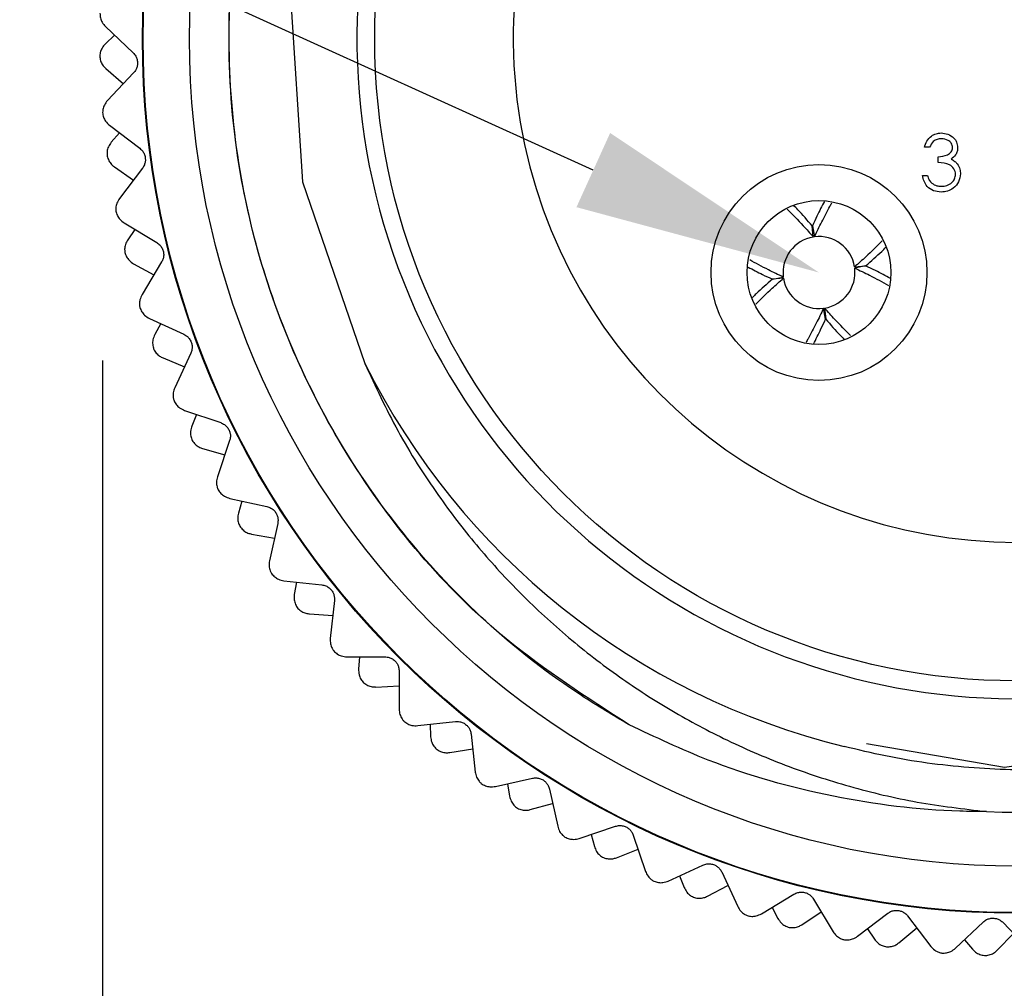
# Model space of a CAD drawing. Header units: inches. Extents: x 0 to 433, y 0 to 279.
# Tile 14 of 19: x 368 to 382, y 137 to 151. Entities that reach past the tile are written whole.
import ezdxf
from ezdxf import colors
from ezdxf.entities.mleader import LeaderData, LeaderLine
from ezdxf.math import Vec2, Vec3

# ---------------------------------------------------------------- set-up
doc = ezdxf.new("R2010")
doc.units = ezdxf.units.IN
doc.header["$LTSCALE"] = 10
doc.header["$MEASUREMENT"] = 0
doc.layers.add('DIMENSIONS', color=140, linetype='Continuous')
doc.layers.add('TEXT', color=140, linetype='Continuous')
doc.dimstyles.get("Standard").update_dxf_attribs({"dimtxt": 3.5, "dimasz": 3.5, "dimexe": 2.5, "dimexo": 3.5, "dimgap": 1, "dimtad": 0, "dimtih": 1, "dimtoh": 1, "dimdec": 1, "dimzin": 0, "dimdsep": 46, "dimtxsty": 'Standard', "dimcen": 0, "dimadec": 0, "dimazin": 0, "dimtfac": 1, "dimtdec": 1, "dimtofl": 0, "dimtmove": 0, "dimatfit": 3, "dimfxl": 1, "dimtolj": 1, "dimtzin": 0, "dimarcsym": 0})

# ---------------------------------------------------------------- blocks, each defined once
blk = doc.blocks.new('*D26')
at = {"layer": 'DEFPOINTS', "color": 0, "transparency": 16777216}
for p in [(395.379, 150.905), (369.518, 149.602), (395.379, 123.843)]:
    blk.add_point(p, dxfattribs=at)
at = {"layer": 'DIMENSIONS', "color": 0, "lineweight": -2, "transparency": 16777216}
for p, q in [((395.379, 147.405), (395.379, 121.343)), ((369.518, 146.102), (369.518, 121.343)), ((373.018, 123.843), (374.74, 123.843)), ((391.879, 123.843), (390.157, 123.843))]:
    blk.add_line(p, q, dxfattribs=at)
at = {"layer": 'DIMENSIONS', "color": 0, "transparency": 16777216}
for points in [[(373.018, 124.426), (373.018, 123.259), (369.518, 123.843)], [(391.879, 124.426), (391.879, 123.259), (395.379, 123.843)]]:
    blk.add_solid(points, dxfattribs=at)
at = {"layer": 'DIMENSIONS', "color": 0, "transparency": 16777216, "char_height": 3.5, "attachment_point": 5}
for s, insert in [('\\A1;25.9', (382.449, 126.593)), ('\\A1;[1.02]', (382.449, 121.093))]:
    blk.add_mtext(s, dxfattribs=dict(at, insert=insert))

msp = doc.modelspace()

# ---------------------------------------------------------------- linework, layer by layer
for p, q in [((369.559, 150.816), (369.949, 150.446)), ((369.687, 150.694), (369.558, 150.574)), ((369.564, 150.224), (369.812, 150.01)), ((369.957, 150.163), (369.587, 149.772)), ((369.616, 149.423), (370.044, 149.098)), ((369.757, 149.316), (369.641, 149.183)), ((381.196, 149.112), (381.125, 149.112)), ((381.319, 148.898), (381.319, 148.979)), ((369.685, 148.835), (369.954, 148.65)), ((370.082, 148.818), (369.756, 148.389)), ((381.095, 148.715), (381.166, 148.715)), ((369.823, 148.045), (370.284, 147.768)), ((369.975, 147.954), (369.874, 147.808)), ((379.555, 147.846), (379.54, 148.002)), ((379.543, 148.003), (379.572, 147.848)), ((369.957, 147.468), (370.243, 147.313)), ((370.352, 147.494), (370.075, 147.032)), ((380.137, 147.424), (380.293, 147.439)), ((380.294, 147.437), (380.139, 147.407)), ((378.977, 147.251), (379.131, 147.281)), ((379.133, 147.264), (378.977, 147.249)), ((379.728, 146.685), (379.698, 146.84)), ((379.715, 146.842), (379.73, 146.686)), ((370.179, 146.697), (370.666, 146.472)), ((370.339, 146.623), (370.255, 146.468)), ((370.372, 146.138), (370.675, 146.015)), ((370.764, 146.206), (370.538, 145.717)), ((370.677, 145.396), (371.187, 145.225)), ((370.844, 145.34), (370.778, 145.177)), ((371.312, 144.971), (371.14, 144.461)), ((370.93, 144.861), (371.245, 144.771)), ((371.314, 144.156), (371.839, 144.041)), ((371.486, 144.118), (371.437, 143.949)), ((371.991, 143.803), (371.875, 143.276)), ((371.623, 143.652), (371.946, 143.596)), ((372.08, 142.993), (372.615, 142.935)), ((372.256, 142.973), (372.226, 142.8)), ((372.792, 142.714), (372.734, 142.179)), ((372.442, 142.524), (372.769, 142.504)), ((372.969, 141.919), (373.506, 141.919)), ((373.145, 141.919), (373.134, 141.743)), ((373.706, 141.719), (373.706, 141.18)), ((373.379, 141.492), (373.706, 141.507)), ((373.968, 140.947), (374.502, 141.005)), ((374.143, 140.966), (374.151, 140.79)), ((374.722, 140.828), (374.781, 140.292)), ((374.422, 140.567), (374.745, 140.618)), ((375.066, 140.089), (375.591, 140.205)), ((375.238, 140.127), (375.265, 139.953)), ((375.829, 140.052), (375.945, 139.526)), ((375.558, 139.761), (375.874, 139.846)), ((376.25, 139.355), (376.76, 139.526)), ((376.417, 139.411), (376.463, 139.241)), ((377.013, 139.401), (377.185, 138.89)), ((376.775, 139.082), (377.081, 139.201)), ((377.507, 138.753), (377.995, 138.979)), ((377.667, 138.827), (377.731, 138.663)), ((378.261, 138.881), (378.487, 138.392)), ((378.059, 138.538), (378.349, 138.689)), ((378.822, 138.291), (379.282, 138.568)), ((379.557, 138.499), (379.835, 138.038)), ((378.973, 138.381), (379.054, 138.225)), ((379.393, 138.137), (379.666, 138.318)), ((380.179, 137.973), (380.607, 138.298)), ((380.887, 138.26), (381.213, 137.831)), ((380.319, 138.08), (380.417, 137.933)), ((380.764, 137.882), (381.015, 138.092)), ((381.562, 137.804), (381.952, 138.174)), ((382.235, 138.166), (382.606, 137.775)), ((382.153, 137.777), (382.381, 138.013)), ((381.69, 137.925), (381.803, 137.79))]:
    msp.add_line(p, q)
at = {"flags": 128}
msp.add_lwpolyline([(380.306, 140.697), (382.255, 140.361), (385.436, 140.809), (388.297, 142.198), (390.59, 144.385), (392.125, 147.213), (392.709, 150.304), (392.314, 153.49), (390.969, 156.378), (388.823, 158.703), (386.02, 160.284), (382.938, 160.919), (379.749, 160.576), (376.834, 159.277), (374.479, 157.172), (372.851, 154.395), (372.165, 151.321), (372.343, 148.626), (373.222, 146.06), (373.222, 146.06)], dxfattribs=at)
for centre, radius in [((382.429, 150.646), 12.348), ((382.429, 150.646), 12.339), ((382.429, 150.646), 11.683), ((382.429, 150.646), 9.067), ((379.635, 147.344), 1.524), ((379.635, 147.344), 1.016)]:
    msp.add_circle(centre, radius)
for centre, radius, start, end in [((382.429, 150.646), 10.921, 267.7566, 123.5366), ((382.429, 150.646), 9.318, 35.314, 0), ((382.429, 150.646), 7.111, 109.0738, 70.9262), ((379.635, 147.344), 0.508, 99.0438, 187.1674), ((379.635, 147.344), 0.508, 9.0438, 97.1674), ((379.635, 147.344), 0.508, 279.0438, 7.1674), ((379.635, 147.344), 0.508, 189.0438, 277.1674), ((382.429, 150.646), 10.286, 206.4774, 256.2917)]:
    msp.add_arc(centre, radius, start, end)
for points, knots in [([(376.395, 159.749), (376.699, 159.932), (377.31, 160.3), (378.237, 160.713), (379.145, 161.028), (380.02, 161.251), (380.912, 161.401), (381.82, 161.477), (382.743, 161.476), (383.66, 161.397), (384.561, 161.241), (385.443, 161.012), (386.313, 160.704), (387.149, 160.324), (387.94, 159.879), (388.688, 159.373), (389.398, 158.799), (390.055, 158.168), (390.652, 157.489), (391.182, 156.775), (391.649, 156.021), (392.054, 155.228), (392.394, 154.393), (392.661, 153.535), (392.853, 152.663), (392.973, 151.781), (393.017, 150.881), (392.985, 149.982), (392.878, 149.096), (392.701, 148.235), (392.453, 147.394), (392.137, 146.582), (391.755, 145.797), (391.309, 145.048), (390.802, 144.337), (390.233, 143.665), (389.602, 143.037), (388.921, 142.466), (388.2, 141.958), (387.441, 141.513), (386.636, 141.13), (385.806, 140.82), (384.962, 140.584), (384.107, 140.421), (383.23, 140.328), (382.441, 140.313), (381.553, 140.361), (380.765, 140.466), (380.185, 140.606), (379.991, 140.653)], [0, 0, 0, 0, 0.025296, 0.0508386, 0.0722376, 0.0937853, 0.1151843, 0.1367319, 0.1587482, 0.1809263, 0.2023254, 0.2238754, 0.2459039, 0.2680985, 0.2892867, 0.3106225, 0.332424, 0.3543865, 0.3755377, 0.3968359, 0.4177395, 0.4387883, 0.4602948, 0.4819595, 0.5028631, 0.5239118, 0.5454183, 0.567083, 0.5879865, 0.609036, 0.6296918, 0.6504911, 0.6711469, 0.6919461, 0.7126019, 0.7334011, 0.7546526, 0.7760604, 0.7967163, 0.8175178, 0.8387817, 0.860206, 0.8806509, 0.9012384, 0.9222753, 0.9434676, 0.957487, 0.9857461, 1, 1, 1, 1]), ([(376.956, 140.958), (376.36, 141.341), (374.805, 142.34), (372.835, 144.681), (371.454, 147.895), (371.162, 151.371), (371.824, 154.668), (373.019, 156.444), (373.576, 157.271)], [0, 0, 0, 0, 0.112544, 0.293805, 0.477404, 0.661473, 0.842397, 1, 1, 1, 1]), ([(376.956, 140.958), (376.729, 141.093), (375.582, 141.775), (374.175, 143.053), (372.611, 145.221), (371.717, 147.289), (371.303, 149.563), (371.282, 151.417), (371.603, 153.677), (372.304, 155.18), (372.743, 156.122)], [0, 0, 0, 0, 0.045535, 0.229482, 0.320728, 0.504674, 0.610619, 0.716564, 0.822508, 1, 1, 1, 1]), ([(369.481, 151.004), (369.482, 150.982), (369.485, 150.937), (369.512, 150.869), (369.542, 150.835), (369.559, 150.816)], [0, 0, 0, 0, 0.292976, 0.584627, 1, 1, 1, 1]), ([(369.558, 150.574), (369.541, 150.556), (369.511, 150.522), (369.483, 150.455), (369.48, 150.409), (369.479, 150.386)], [0, 0, 0, 0, 0.397332, 0.709011, 1, 1, 1, 1]), ([(369.949, 150.446), (369.962, 150.432), (369.986, 150.406), (370.008, 150.353), (370.014, 150.299), (370.007, 150.248), (369.988, 150.201), (369.968, 150.177), (369.957, 150.163)], [0, 0, 0, 0, 0.20309, 0.364964, 0.527822, 0.669475, 0.814323, 1, 1, 1, 1]), ([(369.479, 150.386), (369.483, 150.363), (369.492, 150.317), (369.525, 150.262), (369.551, 150.236), (369.564, 150.224)], [0, 0, 0, 0, 0.342685, 0.683256, 1, 1, 1, 1]), ([(369.587, 149.772), (369.571, 149.753), (369.543, 149.717), (369.521, 149.655), (369.519, 149.617), (369.518, 149.602)], [0, 0, 0, 0, 0.439838, 0.784846, 1, 1, 1, 1]), ([(369.518, 149.602), (369.522, 149.58), (369.529, 149.536), (369.563, 149.471), (369.597, 149.441), (369.616, 149.423)], [0, 0, 0, 0, 0.292976, 0.584627, 1, 1, 1, 1]), ([(381.125, 149.112), (381.134, 149.142), (381.153, 149.203), (381.213, 149.271), (381.287, 149.309), (381.337, 149.313), (381.361, 149.315)], [0, 0, 0, 0, 0.280288, 0.55968, 0.779747, 1, 1, 1, 1]), ([(381.362, 149.234), (381.342, 149.232), (381.301, 149.229), (381.235, 149.189), (381.211, 149.141), (381.196, 149.112)], [0, 0, 0, 0, 0.280636, 0.5603644, 1, 1, 1, 1]), ([(381.361, 149.315), (381.394, 149.312), (381.458, 149.305), (381.535, 149.254), (381.584, 149.185), (381.59, 149.134), (381.593, 149.109)], [0, 0, 0, 0, 0.280085, 0.5598683, 0.7800992, 1, 1, 1, 1]), ([(381.522, 149.109), (381.518, 149.13), (381.51, 149.172), (381.449, 149.223), (381.395, 149.23), (381.362, 149.234)], [0, 0, 0, 0, 0.278859, 0.560074, 1, 1, 1, 1]), ([(369.641, 149.183), (369.627, 149.163), (369.6, 149.126), (369.579, 149.056), (369.582, 149.01), (369.583, 148.988)], [0, 0, 0, 0, 0.397332, 0.709011, 1, 1, 1, 1]), ([(370.044, 149.098), (370.059, 149.085), (370.085, 149.062), (370.112, 149.011), (370.124, 148.959), (370.122, 148.908), (370.109, 148.859), (370.092, 148.833), (370.082, 148.818)], [0, 0, 0, 0, 0.20309, 0.364964, 0.527822, 0.669475, 0.814323, 1, 1, 1, 1]), ([(381.319, 148.979), (381.363, 148.984), (381.431, 148.99), (381.496, 149.036), (381.519, 149.076), (381.521, 149.098), (381.522, 149.109)], [0, 0, 0, 0, 0.499418, 0.749016, 0.874544, 1, 1, 1, 1]), ([(381.593, 149.109), (381.592, 149.091), (381.589, 149.054), (381.561, 148.993), (381.523, 148.964), (381.501, 148.946)], [0, 0, 0, 0, 0.280508, 0.560792, 1, 1, 1, 1]), ([(369.583, 148.988), (369.59, 148.965), (369.604, 148.921), (369.642, 148.87), (369.671, 148.847), (369.685, 148.835)], [0, 0, 0, 0, 0.342685, 0.683256, 1, 1, 1, 1]), ([(381.501, 148.946), (381.519, 148.936), (381.552, 148.919), (381.576, 148.891), (381.587, 148.878)], [0, 0, 0, 0, 0.559795, 1, 1, 1, 1]), ([(381.563, 148.73), (381.562, 148.744), (381.559, 148.772), (381.535, 148.822), (381.461, 148.89), (381.375, 148.895), (381.319, 148.898)], [0, 0, 0, 0, 0.125587, 0.251191, 0.500605, 1, 1, 1, 1]), ([(381.587, 148.878), (381.602, 148.854), (381.629, 148.81), (381.632, 148.759), (381.634, 148.737)], [0, 0, 0, 0, 0.559419, 1, 1, 1, 1]), ([(381.359, 148.481), (381.323, 148.484), (381.25, 148.49), (381.164, 148.551), (381.114, 148.632), (381.101, 148.687), (381.095, 148.715)], [0, 0, 0, 0, 0.279886, 0.558979, 0.779263, 1, 1, 1, 1]), ([(381.166, 148.715), (381.173, 148.692), (381.186, 148.651), (381.215, 148.619), (381.228, 148.605)], [0, 0, 0, 0, 0.560694, 1, 1, 1, 1]), ([(381.634, 148.737), (381.628, 148.698), (381.617, 148.62), (381.542, 148.535), (381.452, 148.488), (381.39, 148.483), (381.359, 148.481)], [0, 0, 0, 0, 0.279304, 0.558838, 0.779277, 1, 1, 1, 1]), ([(381.361, 148.562), (381.388, 148.564), (381.443, 148.568), (381.51, 148.609), (381.555, 148.666), (381.56, 148.709), (381.563, 148.73)], [0, 0, 0, 0, 0.280599, 0.560151, 0.780303, 1, 1, 1, 1]), ([(381.228, 148.605), (381.251, 148.591), (381.292, 148.565), (381.34, 148.563), (381.361, 148.562)], [0, 0, 0, 0, 0.558748, 1, 1, 1, 1]), ([(369.756, 148.389), (369.743, 148.368), (369.719, 148.33), (369.704, 148.265), (369.706, 148.227), (369.707, 148.212)], [0, 0, 0, 0, 0.439838, 0.784846, 1, 1, 1, 1]), ([(379.185, 148.238), (379.261, 148.163), (379.383, 148.041), (379.508, 147.9), (379.555, 147.846)], [0, 0, 0, 0, 0.617634, 1, 1, 1, 1]), ([(379.54, 148.002), (379.472, 148.081), (379.383, 148.183), (379.296, 148.272), (379.276, 148.293)], [0, 0, 0, 0, 0.770496, 1, 1, 1, 1]), ([(379.711, 148.349), (379.676, 148.281), (379.619, 148.17), (379.564, 148.049), (379.543, 148.003)], [0, 0, 0, 0, 0.614601, 1, 1, 1, 1]), ([(379.572, 147.848), (379.588, 147.884), (379.622, 147.956), (379.694, 148.1), (379.758, 148.223), (379.805, 148.309), (379.814, 148.325)], [0, 0, 0, 0, 0.2116621, 0.4233569, 0.8970772, 1, 1, 1, 1]), ([(369.707, 148.212), (369.713, 148.191), (369.725, 148.148), (369.766, 148.087), (369.802, 148.061), (369.823, 148.045)], [0, 0, 0, 0, 0.292976, 0.584627, 1, 1, 1, 1]), ([(369.874, 147.808), (369.861, 147.786), (369.839, 147.747), (369.827, 147.682), (369.831, 147.644), (369.832, 147.629)], [0, 0, 0, 0, 0.439838, 0.784846, 1, 1, 1, 1]), ([(370.284, 147.768), (370.3, 147.757), (370.328, 147.737), (370.361, 147.689), (370.379, 147.638), (370.383, 147.587), (370.375, 147.537), (370.36, 147.509), (370.352, 147.494)], [0, 0, 0, 0, 0.20309, 0.364964, 0.527822, 0.669475, 0.814323, 1, 1, 1, 1]), ([(380.527, 147.792), (380.452, 147.717), (380.331, 147.595), (380.191, 147.471), (380.137, 147.424)], [0, 0, 0, 0, 0.615565, 1, 1, 1, 1]), ([(380.293, 147.439), (380.372, 147.507), (380.473, 147.595), (380.562, 147.681), (380.581, 147.701)], [0, 0, 0, 0, 0.777554, 1, 1, 1, 1]), ([(369.832, 147.629), (369.839, 147.608), (369.853, 147.565), (369.897, 147.507), (369.934, 147.482), (369.957, 147.468)], [0, 0, 0, 0, 0.292976, 0.584627, 1, 1, 1, 1]), ([(379.131, 147.281), (379.06, 147.314), (378.892, 147.393), (378.742, 147.476), (378.656, 147.524)], [0, 0, 0, 0, 0.422143, 1, 1, 1, 1]), ([(378.635, 147.421), (378.701, 147.386), (378.808, 147.328), (378.93, 147.273), (378.977, 147.251)], [0, 0, 0, 0, 0.614256, 1, 1, 1, 1]), ([(380.139, 147.407), (380.21, 147.374), (380.379, 147.294), (380.53, 147.211), (380.617, 147.162)], [0, 0, 0, 0, 0.4195017, 1, 1, 1, 1]), ([(380.644, 147.262), (380.575, 147.299), (380.465, 147.359), (380.34, 147.415), (380.294, 147.437)], [0, 0, 0, 0, 0.624459, 1, 1, 1, 1]), ([(378.977, 147.249), (378.898, 147.181), (378.8, 147.095), (378.713, 147.011), (378.696, 146.994)], [0, 0, 0, 0, 0.7983056, 1, 1, 1, 1]), ([(378.745, 146.898), (378.819, 146.972), (378.94, 147.093), (379.079, 147.217), (379.133, 147.264)], [0, 0, 0, 0, 0.61362, 1, 1, 1, 1]), ([(370.075, 147.032), (370.064, 147.009), (370.044, 146.969), (370.036, 146.903), (370.042, 146.866), (370.044, 146.851)], [0, 0, 0, 0, 0.439838, 0.784846, 1, 1, 1, 1]), ([(370.044, 146.851), (370.053, 146.83), (370.069, 146.789), (370.117, 146.733), (370.156, 146.71), (370.179, 146.697)], [0, 0, 0, 0, 0.2929757, 0.584627, 1, 1, 1, 1]), ([(379.698, 146.84), (379.682, 146.804), (379.649, 146.732), (379.576, 146.588), (379.511, 146.464), (379.463, 146.376), (379.454, 146.358)], [0, 0, 0, 0, 0.209451, 0.418934, 0.887705, 1, 1, 1, 1]), ([(380.082, 146.453), (380.007, 146.528), (379.886, 146.648), (379.763, 146.788), (379.715, 146.842)], [0, 0, 0, 0, 0.614216, 1, 1, 1, 1]), ([(379.557, 146.335), (379.592, 146.404), (379.65, 146.516), (379.706, 146.639), (379.728, 146.685)], [0, 0, 0, 0, 0.619446, 1, 1, 1, 1]), ([(379.73, 146.686), (379.798, 146.607), (379.885, 146.508), (379.97, 146.42), (379.988, 146.402)], [0, 0, 0, 0, 0.788824, 1, 1, 1, 1]), ([(370.255, 146.468), (370.245, 146.445), (370.227, 146.404), (370.222, 146.331), (370.234, 146.286), (370.239, 146.265)], [0, 0, 0, 0, 0.397332, 0.709011, 1, 1, 1, 1]), ([(370.666, 146.472), (370.683, 146.462), (370.714, 146.445), (370.751, 146.402), (370.775, 146.353), (370.784, 146.303), (370.781, 146.252), (370.77, 146.223), (370.764, 146.206)], [0, 0, 0, 0, 0.2030903, 0.3649644, 0.5278218, 0.6694748, 0.814323, 1, 1, 1, 1]), ([(370.239, 146.265), (370.251, 146.245), (370.274, 146.204), (370.322, 146.162), (370.356, 146.146), (370.372, 146.138)], [0, 0, 0, 0, 0.342685, 0.683256, 1, 1, 1, 1]), ([(373.222, 146.06), (373.371, 145.738), (373.671, 145.092), (374.213, 144.242), (374.789, 143.49), (375.388, 142.831), (376.049, 142.218), (376.757, 141.664), (377.505, 141.176), (378.302, 140.746), (379.156, 140.376), (380.071, 140.075), (381.022, 139.85), (381.674, 139.772), (382.001, 139.733)], [0, 0, 0, 0, 0.093551, 0.18814, 0.265574, 0.343545, 0.423212, 0.503465, 0.580899, 0.658869, 0.742408, 0.826623, 0.912958, 1, 1, 1, 1]), ([(370.538, 145.717), (370.529, 145.694), (370.514, 145.652), (370.513, 145.585), (370.523, 145.548), (370.527, 145.534)], [0, 0, 0, 0, 0.4398383, 0.7848458, 1, 1, 1, 1]), ([(370.527, 145.534), (370.538, 145.514), (370.559, 145.475), (370.612, 145.425), (370.653, 145.407), (370.677, 145.396)], [0, 0, 0, 0, 0.292976, 0.584627, 1, 1, 1, 1]), ([(370.778, 145.177), (370.77, 145.153), (370.757, 145.11), (370.76, 145.036), (370.776, 144.993), (370.785, 144.973)], [0, 0, 0, 0, 0.3973318, 0.7090105, 1, 1, 1, 1]), ([(371.187, 145.225), (371.204, 145.217), (371.236, 145.203), (371.279, 145.164), (371.307, 145.118), (371.322, 145.069), (371.325, 145.019), (371.317, 144.988), (371.312, 144.971)], [0, 0, 0, 0, 0.20309, 0.364964, 0.527822, 0.669475, 0.814323, 1, 1, 1, 1]), ([(370.785, 144.973), (370.798, 144.954), (370.826, 144.916), (370.878, 144.88), (370.913, 144.867), (370.93, 144.861)], [0, 0, 0, 0, 0.342685, 0.683256, 1, 1, 1, 1]), ([(371.14, 144.461), (371.134, 144.436), (371.124, 144.393), (371.13, 144.327), (371.144, 144.291), (371.15, 144.277)], [0, 0, 0, 0, 0.439838, 0.784846, 1, 1, 1, 1]), ([(371.15, 144.277), (371.162, 144.259), (371.187, 144.222), (371.246, 144.178), (371.289, 144.164), (371.314, 144.156)], [0, 0, 0, 0, 0.2929757, 0.584627, 1, 1, 1, 1]), ([(371.437, 143.949), (371.432, 143.924), (371.424, 143.88), (371.434, 143.808), (371.456, 143.767), (371.466, 143.747)], [0, 0, 0, 0, 0.397332, 0.709011, 1, 1, 1, 1]), ([(371.839, 144.041), (371.857, 144.035), (371.89, 144.025), (371.937, 143.991), (371.97, 143.948), (371.99, 143.901), (371.998, 143.851), (371.994, 143.82), (371.991, 143.803)], [0, 0, 0, 0, 0.20309, 0.364964, 0.527822, 0.669475, 0.814323, 1, 1, 1, 1]), ([(371.466, 143.747), (371.482, 143.73), (371.513, 143.695), (371.569, 143.664), (371.605, 143.656), (371.623, 143.652)], [0, 0, 0, 0, 0.342685, 0.683256, 1, 1, 1, 1]), ([(371.875, 143.276), (371.872, 143.251), (371.866, 143.207), (371.88, 143.142), (371.898, 143.108), (371.904, 143.095)], [0, 0, 0, 0, 0.439838, 0.784846, 1, 1, 1, 1]), ([(371.904, 143.095), (371.919, 143.078), (371.948, 143.044), (372.011, 143.006), (372.055, 142.998), (372.08, 142.993)], [0, 0, 0, 0, 0.2929757, 0.584627, 1, 1, 1, 1]), ([(372.226, 142.8), (372.224, 142.775), (372.22, 142.73), (372.238, 142.659), (372.264, 142.621), (372.276, 142.602)], [0, 0, 0, 0, 0.397332, 0.709011, 1, 1, 1, 1]), ([(372.615, 142.935), (372.634, 142.931), (372.668, 142.925), (372.718, 142.895), (372.755, 142.857), (372.78, 142.812), (372.794, 142.763), (372.793, 142.732), (372.792, 142.714)], [0, 0, 0, 0, 0.2030903, 0.3649644, 0.5278218, 0.6694748, 0.814323, 1, 1, 1, 1]), ([(372.276, 142.602), (372.294, 142.587), (372.329, 142.555), (372.388, 142.531), (372.425, 142.527), (372.442, 142.524)], [0, 0, 0, 0, 0.342685, 0.683256, 1, 1, 1, 1]), ([(372.734, 142.179), (372.733, 142.153), (372.732, 142.108), (372.753, 142.046), (372.774, 142.014), (372.782, 142.002)], [0, 0, 0, 0, 0.439838, 0.784846, 1, 1, 1, 1]), ([(372.782, 142.002), (372.799, 141.986), (372.831, 141.955), (372.898, 141.925), (372.942, 141.921), (372.969, 141.919)], [0, 0, 0, 0, 0.2929757, 0.584627, 1, 1, 1, 1]), ([(373.506, 141.919), (373.525, 141.917), (373.56, 141.914), (373.613, 141.891), (373.654, 141.856), (373.684, 141.815), (373.703, 141.768), (373.705, 141.736), (373.706, 141.719)], [0, 0, 0, 0, 0.20309, 0.364964, 0.527822, 0.669475, 0.814323, 1, 1, 1, 1]), ([(373.134, 141.743), (373.134, 141.717), (373.135, 141.673), (373.162, 141.604), (373.191, 141.569), (373.205, 141.552)], [0, 0, 0, 0, 0.397332, 0.709011, 1, 1, 1, 1]), ([(373.205, 141.552), (373.225, 141.538), (373.263, 141.511), (373.324, 141.493), (373.361, 141.493), (373.379, 141.492)], [0, 0, 0, 0, 0.342685, 0.683256, 1, 1, 1, 1]), ([(373.706, 141.18), (373.708, 141.155), (373.712, 141.11), (373.74, 141.05), (373.764, 141.021), (373.773, 141.009)], [0, 0, 0, 0, 0.439838, 0.784846, 1, 1, 1, 1]), ([(373.773, 141.009), (373.791, 140.996), (373.827, 140.969), (373.896, 140.945), (373.941, 140.946), (373.968, 140.947)], [0, 0, 0, 0, 0.2929757, 0.584627, 1, 1, 1, 1]), ([(374.502, 141.005), (374.521, 141.006), (374.556, 141.007), (374.611, 140.989), (374.656, 140.959), (374.69, 140.921), (374.714, 140.876), (374.719, 140.845), (374.722, 140.828)], [0, 0, 0, 0, 0.20309, 0.364964, 0.527822, 0.669475, 0.814323, 1, 1, 1, 1]), ([(382.001, 139.733), (381.875, 139.734), (381.151, 139.742), (379.817, 139.908), (378.249, 140.347), (377.325, 140.784), (376.956, 140.958)], [0, 0, 0, 0, 0.07243, 0.414798, 0.766651, 1, 1, 1, 1]), ([(374.151, 140.79), (374.154, 140.765), (374.16, 140.72), (374.193, 140.655), (374.227, 140.623), (374.243, 140.608)], [0, 0, 0, 0, 0.397332, 0.709011, 1, 1, 1, 1]), ([(374.243, 140.608), (374.263, 140.596), (374.304, 140.573), (374.367, 140.562), (374.404, 140.566), (374.422, 140.567)], [0, 0, 0, 0, 0.342685, 0.683256, 1, 1, 1, 1]), ([(374.781, 140.292), (374.786, 140.268), (374.794, 140.224), (374.828, 140.167), (374.856, 140.14), (374.866, 140.13)], [0, 0, 0, 0, 0.439838, 0.784846, 1, 1, 1, 1]), ([(375.591, 140.205), (375.61, 140.207), (375.644, 140.212), (375.701, 140.2), (375.749, 140.176), (375.786, 140.141), (375.815, 140.099), (375.824, 140.069), (375.829, 140.052)], [0, 0, 0, 0, 0.2030903, 0.3649644, 0.5278218, 0.6694748, 0.814323, 1, 1, 1, 1]), ([(374.866, 140.13), (374.885, 140.118), (374.924, 140.095), (374.995, 140.08), (375.04, 140.085), (375.066, 140.089)], [0, 0, 0, 0, 0.292976, 0.584627, 1, 1, 1, 1]), ([(375.265, 139.953), (375.271, 139.928), (375.282, 139.885), (375.322, 139.823), (375.358, 139.795), (375.376, 139.781)], [0, 0, 0, 0, 0.397332, 0.709011, 1, 1, 1, 1]), ([(375.376, 139.781), (375.398, 139.772), (375.441, 139.754), (375.504, 139.75), (375.541, 139.757), (375.558, 139.761)], [0, 0, 0, 0, 0.342685, 0.683256, 1, 1, 1, 1]), ([(375.945, 139.526), (375.952, 139.502), (375.966, 139.459), (376.005, 139.406), (376.036, 139.383), (376.047, 139.374)], [0, 0, 0, 0, 0.439838, 0.784846, 1, 1, 1, 1]), ([(376.76, 139.526), (376.778, 139.531), (376.812, 139.54), (376.87, 139.534), (376.92, 139.515), (376.961, 139.485), (376.994, 139.446), (377.006, 139.417), (377.013, 139.401)], [0, 0, 0, 0, 0.20309, 0.364964, 0.527822, 0.669475, 0.814323, 1, 1, 1, 1]), ([(376.047, 139.374), (376.068, 139.365), (376.108, 139.346), (376.181, 139.338), (376.225, 139.348), (376.25, 139.355)], [0, 0, 0, 0, 0.292976, 0.584627, 1, 1, 1, 1]), ([(376.463, 139.241), (376.472, 139.217), (376.487, 139.175), (376.534, 139.118), (376.573, 139.094), (376.592, 139.083)], [0, 0, 0, 0, 0.397332, 0.709011, 1, 1, 1, 1]), ([(376.592, 139.083), (376.614, 139.076), (376.659, 139.062), (376.723, 139.065), (376.758, 139.076), (376.775, 139.082)], [0, 0, 0, 0, 0.342685, 0.6832555, 1, 1, 1, 1]), ([(377.995, 138.979), (378.013, 138.985), (378.046, 138.998), (378.104, 138.998), (378.156, 138.984), (378.2, 138.959), (378.237, 138.924), (378.252, 138.897), (378.261, 138.881)], [0, 0, 0, 0, 0.20309, 0.364964, 0.527822, 0.669475, 0.814323, 1, 1, 1, 1]), ([(377.185, 138.89), (377.195, 138.867), (377.213, 138.826), (377.258, 138.778), (377.291, 138.758), (377.303, 138.75)], [0, 0, 0, 0, 0.439838, 0.784846, 1, 1, 1, 1]), ([(377.303, 138.75), (377.325, 138.743), (377.367, 138.729), (377.44, 138.729), (377.483, 138.744), (377.507, 138.753)], [0, 0, 0, 0, 0.2929757, 0.584627, 1, 1, 1, 1]), ([(377.731, 138.663), (377.742, 138.64), (377.762, 138.6), (377.815, 138.548), (377.856, 138.529), (377.876, 138.519)], [0, 0, 0, 0, 0.397332, 0.709011, 1, 1, 1, 1]), ([(377.876, 138.519), (377.899, 138.515), (377.945, 138.506), (378.008, 138.516), (378.042, 138.531), (378.059, 138.538)], [0, 0, 0, 0, 0.342685, 0.6832555, 1, 1, 1, 1]), ([(379.282, 138.568), (379.3, 138.576), (379.331, 138.592), (379.388, 138.599), (379.442, 138.591), (379.488, 138.57), (379.529, 138.54), (379.547, 138.514), (379.557, 138.499)], [0, 0, 0, 0, 0.20309, 0.364964, 0.527822, 0.669475, 0.814323, 1, 1, 1, 1]), ([(378.487, 138.392), (378.499, 138.37), (378.522, 138.331), (378.572, 138.288), (378.606, 138.272), (378.62, 138.266)], [0, 0, 0, 0, 0.439838, 0.784846, 1, 1, 1, 1]), ([(378.62, 138.266), (378.642, 138.261), (378.685, 138.251), (378.758, 138.259), (378.798, 138.279), (378.822, 138.291)], [0, 0, 0, 0, 0.292976, 0.584627, 1, 1, 1, 1]), ([(379.054, 138.225), (379.068, 138.204), (379.092, 138.166), (379.149, 138.121), (379.193, 138.105), (379.214, 138.098)], [0, 0, 0, 0, 0.397332, 0.709011, 1, 1, 1, 1]), ([(380.607, 138.298), (380.623, 138.309), (380.652, 138.328), (380.709, 138.341), (380.762, 138.338), (380.811, 138.323), (380.855, 138.297), (380.875, 138.273), (380.887, 138.26)], [0, 0, 0, 0, 0.20309, 0.364964, 0.527822, 0.669475, 0.814323, 1, 1, 1, 1]), ([(381.952, 138.174), (381.968, 138.186), (381.995, 138.208), (382.049, 138.227), (382.103, 138.23), (382.153, 138.22), (382.199, 138.199), (382.222, 138.178), (382.235, 138.166)], [0, 0, 0, 0, 0.20309, 0.364964, 0.527822, 0.669475, 0.814323, 1, 1, 1, 1]), ([(379.214, 138.098), (379.238, 138.096), (379.284, 138.093), (379.346, 138.109), (379.378, 138.128), (379.393, 138.137)], [0, 0, 0, 0, 0.342685, 0.683256, 1, 1, 1, 1]), ([(379.835, 138.038), (379.85, 138.018), (379.876, 137.981), (379.93, 137.944), (379.967, 137.931), (379.98, 137.926)], [0, 0, 0, 0, 0.439838, 0.784846, 1, 1, 1, 1]), ([(379.98, 137.926), (380.003, 137.924), (380.047, 137.919), (380.119, 137.935), (380.157, 137.959), (380.179, 137.973)], [0, 0, 0, 0, 0.292976, 0.584627, 1, 1, 1, 1]), ([(380.417, 137.933), (380.433, 137.913), (380.461, 137.878), (380.523, 137.839), (380.568, 137.829), (380.59, 137.824)], [0, 0, 0, 0, 0.397332, 0.709011, 1, 1, 1, 1]), ([(380.59, 137.824), (380.613, 137.825), (380.66, 137.826), (380.719, 137.849), (380.749, 137.871), (380.764, 137.882)], [0, 0, 0, 0, 0.342685, 0.683256, 1, 1, 1, 1]), ([(381.213, 137.831), (381.23, 137.813), (381.26, 137.779), (381.318, 137.748), (381.356, 137.74), (381.37, 137.736)], [0, 0, 0, 0, 0.439838, 0.784846, 1, 1, 1, 1]), ([(381.37, 137.736), (381.392, 137.736), (381.437, 137.736), (381.507, 137.76), (381.542, 137.788), (381.562, 137.804)], [0, 0, 0, 0, 0.2929757, 0.584627, 1, 1, 1, 1]), ([(381.803, 137.79), (381.821, 137.772), (381.853, 137.74), (381.919, 137.708), (381.965, 137.703), (381.987, 137.701)], [0, 0, 0, 0, 0.397332, 0.709011, 1, 1, 1, 1]), ([(381.987, 137.701), (382.01, 137.704), (382.056, 137.71), (382.113, 137.74), (382.14, 137.765), (382.153, 137.777)], [0, 0, 0, 0, 0.342685, 0.683256, 1, 1, 1, 1])]:
    msp.add_open_spline(points, degree=3, knots=knots)

# ---------------------------------------------------------------- dimensions: what is measured, and where the dimension line sits
at = {"layer": 'DIMENSIONS'}
dim = msp.add_linear_dim(base=(395.379, 123.843), p1=(369.518, 149.602), p2=(395.379, 150.905), dimstyle='Standard', override={"dimpost": '\\X'}, dxfattribs=at)
dim.commit()
dim.dimension.update_dxf_attribs({"geometry": '*D26', "text_midpoint": (382.449, 123.843)})

# ---------------------------------------------------------------- leaders
at = {"layer": 'TEXT'}
ml = msp.add_multileader_mtext('Standard', dxfattribs=at)
ml.set_content('3', color=256)
ml.set_leader_properties()
ml.build(insert=Vec2(0, 0))
ml.multileader.update_dxf_attribs({"text_left_attachment_type": 2, "text_right_attachment_type": 2, "dogleg_length": 6, "arrow_head_size": 3.5})
ctx = ml.context
ctx.base_point, ctx.char_height, ctx.arrow_head_size, ctx.landing_gap_size, ctx.plane_origin = Vec3(352.811, 154.377), 3.5, 3.5, 1.5, Vec3(378.238, 145.693)
ctx.left_attachment, ctx.right_attachment = 2, 2
notes = []
notes.append((ctx, [(0, (1, 1, 0), (364.144, 154.377), (-1, 0), 6, [(0, [(379.635, 147.344)], 0, [])])]))
ctx.mtext.insert, ctx.mtext.flow_direction = Vec3(354.311, 156.127), 5
for ctx, leaders in notes:
    for number, flags, end, landing, length, lines in leaders:
        leader = LeaderData()
        leader.index, (leader.has_last_leader_line, leader.has_dogleg_vector, leader.attachment_direction) = number, flags
        leader.last_leader_point, leader.dogleg_vector, leader.dogleg_length = Vec3(end), Vec3(landing), length
        for number, points, colour, breaks in lines:
            line = LeaderLine()
            line.index, line.vertices, line.color, line.breaks = number, Vec3.list(points), colors.encode_raw_color(colour), breaks
            leader.lines.append(line)
        ctx.leaders.append(leader)

doc.saveas('drawing.dxf')
